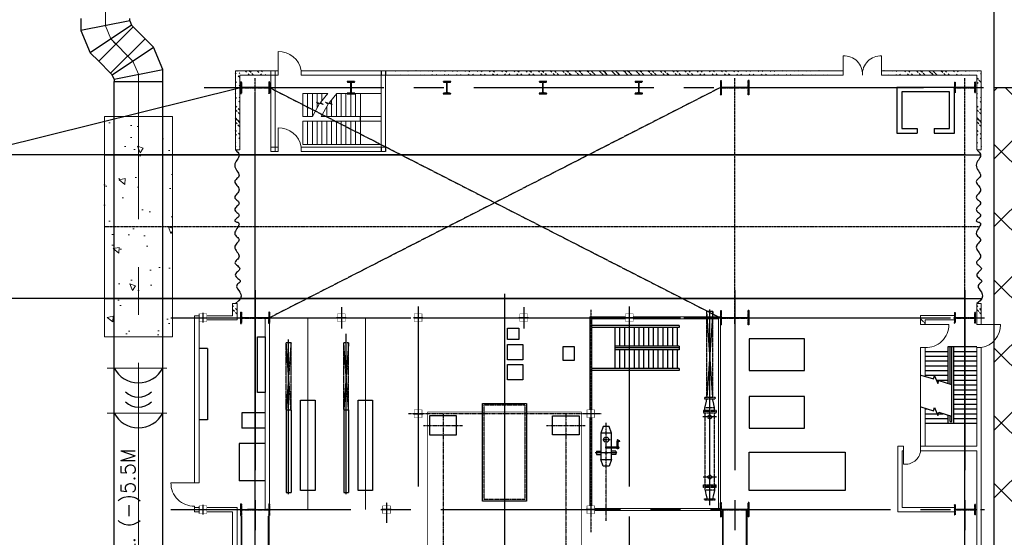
# Model space of a CAD drawing. Header units: inches. Extents: x -8998005 to 170525121, y -30058259 to 1575573.
# Tile 67 of 107: x -12266 to 39049, y 344056 to 371039. Entities that reach past the tile are written whole.
import ezdxf
from ezdxf.lldxf.tags import DXFTag

# ---------------------------------------------------------------- set-up
doc = ezdxf.new("R2010")
doc.units = ezdxf.units.IN
doc.header["$LTSCALE"] = 5
doc.header["$MEASUREMENT"] = 0
for name, pattern in [('0', [0]), ('CENTER', [2, 1.25, -0.25, 0.25, -0.25]), ('CENTER2', [1.125, 0.75, -0.125, 0.125, -0.125]), ('DASHDOT', [1, 0.5, -0.25, 0, -0.25]), ('HIDDEN', [0.375, 0.25, -0.125])]:
    doc.linetypes.add(name, pattern=pattern)
for name, color, linetype in [('0-7-COL', 2, 'CENTER'), ('Aux_col', 1, 'Continuous'), ('CANAL', 4, 'Continuous'), ('CEN', 9, 'CENTER'), ('CENTER', 8, 'Continuous'), ('CL', 2, 'CENTER2'), ('COL', 1, 'CENTER'), ('CWPIPE', 3, 'Continuous'), ('DIM', 7, 'Continuous'), ('Encasing', 36, 'Continuous'), ('EQP0', 1, 'Continuous'), ('EQUPT', 4, '0'), ('GRID', 1, 'CENTER2'), ('HATCH', 8, 'Continuous'), ('MECH_EQ', 6, 'Continuous'), ('PIPE', 1, 'Continuous'), ('REV3', 2, 'Continuous'), ('ROAD', 1, 'Continuous'), ('STR', 1, 'Continuous'), ('TCE-ME-ROAD', 244, 'Continuous'), ('Text', 6, 'Continuous'), ('TG_Col', 2, 'Continuous')]:
    doc.layers.add(name, color=color, linetype=linetype)
doc.layers.add('wall', color=11, linetype='Continuous', lineweight=18)
doc.styles.add('RS', font='Romans.shx')
tags = doc.linetypes.add('CENTRE', pattern=[1.5, 0.75, -0.25, 0.25, -0.25]).pattern_tags.tags
tags[10:11] = [DXFTag(74, 4), DXFTag(75, 0), DXFTag(340, '0'), DXFTag(46, 1.0), DXFTag(50, 0.0), DXFTag(44, 0.0), DXFTag(45, 0.0)]
tags[8:9] = [DXFTag(74, 4), DXFTag(75, 0), DXFTag(340, '0'), DXFTag(46, 1.0), DXFTag(50, 0.0), DXFTag(44, 0.0), DXFTag(45, 0.0)]
tags[6:7] = [DXFTag(74, 4), DXFTag(75, 0), DXFTag(340, '0'), DXFTag(46, 1.0), DXFTag(50, 0.0), DXFTag(44, 0.0), DXFTag(45, 0.0)]
tags[4:5] = [DXFTag(74, 4), DXFTag(75, 0), DXFTag(340, '0'), DXFTag(46, 1.0), DXFTag(50, 0.0), DXFTag(44, 0.0), DXFTag(45, 0.0)]
pattern_1 = [(45, (-684942.9, -867992), (-318.19805, 318.19805), []), (45, (-684730.76, -867992), (-318.19805, 318.19805), [])]

# ---------------------------------------------------------------- blocks, each defined once
blk = doc.blocks.new('A$C41E52089')
at = {"layer": 'COL'}
h = blk.add_hatch(dxfattribs=at)
h.set_pattern_fill('ANSI31', color=256, scale=100, style=0)
h.paths.add_polyline_path([(300, -710), (0, -710), (0, -750), (300, -750)])
h.paths.add_polyline_path([(0, -710), (-300, -710), (-300, -750), (0, -750)])
h.paths.add_polyline_path([(0, 0), (-13, 0), (-13, -710), (0, -710)])
h.paths.add_polyline_path([(0, 710), (-13, 710), (-13, 0), (0, 0)])
h.paths.add_polyline_path([(12, 0), (0, 0), (0, -710), (12, -710)])
h.paths.add_polyline_path([(12, 710), (0, 710), (0, 0), (12, 0)])
h.paths.add_polyline_path([(300, 750), (0, 750), (0, 710), (12, 710), (300, 710)])
h.paths.add_polyline_path([(0, 750), (-300, 750), (-300, 710), (0, 710)])
for p, q in [((-300, 750), (300, 750)), ((-300, 750), (-300, 710)), ((-300, 710), (300, 710)), ((-13, -710), (-13, 710)), ((12, -710), (12, 710)), ((300, 750), (300, 710)), ((-300, -710), (300, -710)), ((-300, -750), (-300, -710)), ((-300, -750), (300, -750)), ((300, -750), (300, -710))]:
    blk.add_line(p, q, dxfattribs=at)
at = {"layer": 'COL', "color": 2}
for p, q in [((0, -790), (0, 790)), ((123, 0), (-123, 0))]:
    blk.add_line(p, q, dxfattribs=at)
blk = doc.blocks.new('A$C1C927E47')
at = {"layer": 'COL'}
h = blk.add_hatch(dxfattribs=at)
h.set_pattern_fill('ANSI31', color=256, scale=100, style=0)
h.paths.add_polyline_path([(375, 750), (0, 750), (0, 700), (375, 700)])
h.paths.add_polyline_path([(0, 750), (-375, 750), (-375, 700), (0, 700)])
h.paths.add_polyline_path([(16, 0), (0, 0), (0, -700), (16, -700)])
h.paths.add_polyline_path([(16, 700), (0, 700), (0, 0), (16, 0)])
h.paths.add_polyline_path([(0, 700), (-16, 700), (-16, 0), (0, 0)])
h.paths.add_polyline_path([(0, 0), (-16, 0), (-16, -700), (0, -700)])
h.paths.add_polyline_path([(0, -700), (-375, -700), (-375, -750), (0, -750)])
h.paths.add_polyline_path([(375, -700), (0, -700), (0, -750), (375, -750)])
for p, q in [((375, 750), (-375, 750)), ((-375, 750), (-375, 700)), ((375, 700), (-375, 700)), ((-16, -700), (-16, 700)), ((16, -700), (16, 700)), ((375, 750), (375, 700)), ((-375, -700), (375, -700)), ((-375, -750), (-375, -700)), ((-375, -750), (375, -750)), ((375, -750), (375, -700))]:
    blk.add_line(p, q, dxfattribs=at)
at = {"layer": 'COL', "color": 2}
for p, q in [((0, -782), (0, 782)), ((44, 0), (-44, 0))]:
    blk.add_line(p, q, dxfattribs=at)
blk = doc.blocks.new('A$C14326149')
at = {"layer": 'COL'}
h = blk.add_hatch(dxfattribs=at)
h.set_pattern_fill('ANSI31', color=256, scale=100, style=0)
h.paths.add_polyline_path([(275, 550), (0, 550), (0, 510), (275, 510)])
h.paths.add_polyline_path([(0, 510), (0, 550), (-275, 550), (-275, 510)])
h.paths.add_polyline_path([(0, -550), (0, -510), (-275, -510), (-275, -550)])
h.paths.add_polyline_path([(0, -510), (0, -550), (275, -550), (275, -510)])
h.paths.add_polyline_path([(-16, 0), (0, 0), (0, 510), (-16, 510)])
h.paths.add_polyline_path([(0, 0), (16, 0), (16, 510), (0, 510)])
h.paths.add_polyline_path([(16, 0), (0, 0), (0, -510), (16, -510)])
h.paths.add_polyline_path([(-16, -510), (0, -510), (0, 0), (-16, 0)])
for p, q in [((275, 550), (-275, 550)), ((-275, 550), (-275, 510)), ((275, 550), (275, 510)), ((275, 510), (-275, 510)), ((-16, -510), (-16, 510)), ((16, -510), (16, 510)), ((-275, -510), (275, -510)), ((-275, -550), (-275, -510)), ((275, -550), (275, -510)), ((-275, -550), (275, -550))]:
    blk.add_line(p, q, dxfattribs=at)
at = {"layer": 'COL', "color": 2}
for p, q in [((0, -582), (0, 582)), ((44, 0), (-44, 0))]:
    blk.add_line(p, q, dxfattribs=at)
blk = doc.blocks.new('A$C5C0C65E7')
at = {"layer": 'Aux_col'}
for p, q in [((-125, 0), (125, 0)), ((0, 125), (0, -125))]:
    blk.add_line(p, q, dxfattribs=at)
at = {"layer": 'Aux_col', "const_width": 10, "flags": 128}
blk.add_lwpolyline([(-100, -100), (100, -100), (100, 100), (-100, 100)], close=True, dxfattribs=at)
blk = doc.blocks.new('A$C72AF697D')
at = {"layer": 'Aux_col', "xscale": 2, "yscale": 2, "zscale": 2}
blk.add_blockref('A$C5C0C65E7', (0, 0), dxfattribs=at)
blk = doc.blocks.new('A$C2B282DB4')
at = {"layer": 'Aux_col'}
blk.add_blockref('A$C72AF697D', (0, 0), dxfattribs=at)
blk = doc.blocks.new('DC')
at = {"layer": 'CENTER', "linetype": 'CENTRE', "ltscale": 0.5}
for p, q in [((29544, 122577), (29544, 121868)), ((32680, 122570), (32680, 121874))]:
    blk.add_line(p, q, dxfattribs=at)
at = {"layer": 'EQP0', "linetype": 'HIDDEN'}
for p, q in [((28544, 122504), (28544, 121939)), ((28544, 122504), (28613, 122504)), ((28613, 121939), (28613, 122504)), ((29066, 122472), (28613, 122369)), ((29066, 122472), (29066, 121972)), ((29205, 122472), (29066, 122472)), ((29205, 122552), (29205, 121891)), ((29205, 122552), (29274, 122552)), ((29274, 122552), (29274, 121891)), ((29274, 122552), (29343, 122552)), ((29343, 121891), (29343, 122552)), ((33081, 122472), (29343, 122472)), ((33081, 121891), (33081, 122552)), ((33150, 122552), (33081, 122552)), ((33150, 122552), (33150, 121891)), ((33219, 122552), (33150, 122552)), ((33219, 122552), (33219, 121891)), ((33219, 122472), (33358, 122472)), ((33358, 122472), (33358, 121977)), ((33358, 122472), (33811, 122369)), ((33880, 122504), (33811, 122504)), ((33811, 121939), (33811, 122504)), ((33880, 122504), (33880, 121939)), ((28544, 121939), (28613, 121939)), ((29066, 121972), (28613, 122074)), ((29205, 121972), (29066, 121972)), ((29205, 121891), (29274, 121891)), ((29274, 121891), (29343, 121891)), ((29343, 121972), (33081, 121972)), ((33150, 121891), (33081, 121891)), ((33219, 121891), (33150, 121891)), ((33219, 121972), (33358, 121972)), ((33358, 121972), (33811, 122074)), ((33880, 121939), (33811, 121939))]:
    blk.add_line(p, q, dxfattribs=at)
for centre in [(29544, 122222), (32680, 122222)]:
    blk.add_circle(centre, 100, dxfattribs=at)
blk = doc.blocks.new('A$C744626C8')
at = {"layer": 'DIM'}
blk.add_blockref('A$C2B282DB4', (0, 0), dxfattribs=at)
blk = doc.blocks.new('Single TG')
at = {"layer": 'HATCH'}
h = blk.add_hatch(dxfattribs=at)
h.set_pattern_fill('ANSI32', color=256, scale=1200, style=0)
h.set_pattern_definition([(45, (-24379.8, -135521.7), (-318.198, 318.198), []), (45, (-24167.66, -135521.7), (-318.198, 318.198), [])])
edge = h.paths.add_edge_path()
edge.add_line((350, -2080), (115, -2080))
edge.add_line((350, -2310), (-115, -2310))
h = blk.add_hatch(dxfattribs=at)
h.set_pattern_fill('ANSI32', color=256, scale=1200, style=0)
h.set_pattern_definition([(45, (-24379.8, -135521.7), (-318.198, 318.198), []), (45, (-24167.66, -135521.7), (-318.198, 318.198), [])])
edge = h.paths.add_edge_path()
edge.add_line((350, -2080), (115, -2080))
edge.add_line((350, -2310), (-115, -2310))
at = {"color": 2}
blk.add_line((50, -17500), (1250, -17500), dxfattribs=at)
at = {"color": 2, "linetype": 'CENTER'}
for p, q in [((6852, -18100), (6339, -18100)), ((6375, -18152), (6459, -18007)), ((6767, -18021), (6767, -18752)), ((10577, -18700), (5471, -18700)), ((6355, -18486), (6355, -18894)), ((5610, -21812), (5610, -19788)), ((4999, -20800), (13240, -20800)), ((5610, -28212), (5610, -26188)), ((4999, -27200), (13308, -27200))]:
    blk.add_line(p, q, dxfattribs=at)
at = {"color": 2, "linetype": 'CENTER', "ltscale": 0.5}
blk.add_line((7044, -18121), (7044, -19277), dxfattribs=at)
at = {"color": 8}
for p, q in [((-561, -23000), (561, -23000)), ((-561, -32500), (561, -32500))]:
    blk.add_line(p, q, dxfattribs=at)
at = {"color": 2, "linetype": 'CENTER', "ltscale": 2500}
blk.add_line((-1250, -24000), (40000, -24000), dxfattribs=at)
at = {"linetype": 'Continuous', "ltscale": 100}
for points in [[(4300, -30875), (9000, -30875), (9000, -31625), (4300, -31625)], [(4300, -33875), (9000, -33875), (9000, -34625), (4300, -34625)]]:
    blk.add_lwpolyline(points, close=True, dxfattribs=at)
at = {"layer": '0-7-COL', "linetype": 'CENTER2', "ltscale": 2, "const_width": 50, "flags": 128}
for points in [[(10000, -31250), (0, -31250)], [(10000, -34250), (0, -34250)]]:
    blk.add_lwpolyline(points, dxfattribs=at)
at = {"layer": 'CENTER', "linetype": 'CENTRE'}
for p, q in [((-336, -13138), (4164, -13462)), ((4164, -13138), (-336, -13462))]:
    blk.add_line(p, q, dxfattribs=at)
at = {"layer": 'CENTER', "ltscale": 0.5}
for p, q in [((9190, -32250), (840, -32250)), ((9190, -35250), (1125, -35250))]:
    blk.add_line(p, q, dxfattribs=at)
at = {"layer": 'CL', "linetype": 'CENTRE'}
blk.add_line((9770, -13300), (-431, -13300), dxfattribs=at)
at = {"layer": 'DIM', "color": 1}
for points in [[(7000, -6250), (9000, -6250), (9000, -11250), (7000, -11250)], [(2756, -11250), (2756, -8360), (1100, -8360), (1100, -11250)], [(5755, -11250), (5755, -8360), (4099, -8360), (4099, -11250)]]:
    blk.add_lwpolyline(points, close=True, dxfattribs=at)
at = {"layer": 'DIM'}
for points in [[(5110, -20100), (6110, -20100), (6110, -21500), (5110, -21500)], [(1387, -23050), (2187, -23050), (2187, -23850), (1387, -23850)], [(2437, -23050), (3237, -23050), (3237, -23850), (2437, -23850)], [(537, -23250), (1137, -23250), (1137, -23850), (537, -23850)], [(5110, -27900), (6110, -27900), (6110, -26500), (5110, -26500)]]:
    blk.add_lwpolyline(points, close=True, dxfattribs=at)
at = {"layer": 'EQP0', "linetype": 'Continuous'}
for p, q in [((6016, -18415), (5667, -18539)), ((7383, -18415), (7732, -18539)), ((5667, -18539), (5667, -18862)), ((5667, -18862), (6016, -18985)), ((7732, -18862), (7383, -18985)), ((4960, -36480), (4960, -37680)), ((5760, -36480), (5760, -37680))]:
    blk.add_line(p, q, dxfattribs=at)
at = {"layer": 'EQP0'}
for p, q in [((6362, -18088), (6398, -18026)), ((6437, -18131), (6473, -18070)), ((6718, -18130), (6438, -18130)), ((6718, -18070), (6473, -18070)), ((6737, -18149), (6737, -18700)), ((6797, -18149), (6797, -18700)), ((6960, -18195), (6960, -18415)), ((6960, -18195), (7128, -18195)), ((7128, -18195), (7128, -18415)), ((6960, -19205), (6960, -18985)), ((7128, -19205), (7128, -18985)), ((7732, -18538), (7732, -18862)), ((6960, -19205), (7128, -19205)), ((6560, -36480), (6560, -37830)), ((8500, -36480), (8500, -37830)), ((4960, -37680), (5760, -37680)), ((6560, -37830), (8500, -37830))]:
    blk.add_line(p, q, dxfattribs=at)
at = {"layer": 'EQP0', "linetype": 'ByBlock'}
for p, q in [((4800, -32125), (9100, -32125)), ((4800, -32375), (4800, -32125)), ((9100, -32375), (9100, -32125)), ((4800, -32375), (9100, -32375)), ((4800, -35125), (9100, -35125)), ((4800, -35375), (4800, -35125)), ((4800, -35375), (9100, -35375)), ((9100, -35375), (9100, -35125))]:
    blk.add_line(p, q, dxfattribs=at)
at = {"layer": 'EQP0', "color": 3}
for p, q in [((1600, -39470), (1600, -39920)), ((1600, -39470), (5321, -39470)), ((5321, -39470), (5321, -39920))]:
    blk.add_line(p, q, dxfattribs=at)
at = {"layer": 'EQP0'}
blk.add_lwpolyline([(6737, -18415), (6016, -18415), (6016, -18985), (7383, -18985), (7383, -18415), (6797, -18415)], dxfattribs=at)
blk.add_lwpolyline([(1489, -20367), (2232, -20367), (2232, -20947), (1489, -20947)], close=True, dxfattribs=at)
at = {"layer": 'EQP0', "linetype": 'Continuous', "flags": 128}
blk.add_lwpolyline([(1000, -36480), (3900, -36480), (3900, -36880), (1000, -36880)], close=True, dxfattribs=at)
at = {"layer": 'EQP0'}
for centre, radius in [((6767, -18100), 57.1), ((6355, -18700), 136)]:
    blk.add_circle(centre, radius, dxfattribs=at)
blk.add_arc((6767, -18700), 30.1, 180, 0, dxfattribs=at)
blk.add_ellipse((6400, -18109), major_axis=(37.6, -21.7), ratio=0.436618, start_param=3.141593, end_param=6.283185, dxfattribs=at)
blk.add_ellipse((6435, -18048), major_axis=(37.6, -21.7), ratio=0.436618, dxfattribs=at)
at = {"layer": 'EQUPT', "linetype": 'Continuous', "const_width": 40, "flags": 128}
blk.add_lwpolyline([(36535, -18000), (19215, -18000), (18065, -20000), (4910, -20000), (4910, -28000), (18065, -28000), (19215, -30000), (20375, -30000), (21075, -29300), (27425, -29300), (28125, -30000), (36535, -30000), (36535, -18000)], dxfattribs=at)
at = {"layer": 'GRID', "linetype": 'CENTER2', "ltscale": 2500}
for p, q in [((0, -41384), (0, 1010)), ((10000, -41384), (10000, 1010)), ((-1437, 0), (60000, 0)), ((-1437, -12000), (60000, -12000)), ((-583, -17500), (60000, -17500)), ((-583, -28500), (10100, -28500)), ((-1437, -37000), (60000, -37000))]:
    blk.add_line(p, q, dxfattribs=at)
at = {"layer": 'GRID', "linetype": 'CENTER'}
blk.add_line((5000, -18958), (5000, -29011), dxfattribs=at)
at = {"layer": 'GRID', "linetype": 'CENTER2', "ltscale": 4}
blk.add_line((-418, -19500), (11176, -19500), dxfattribs=at)
at = {"layer": 'GRID', "linetype": 'CENTER2', "ltscale": 2}
blk.add_line((9630, -30150), (10694, -30150), dxfattribs=at)
at = {"layer": 'GRID'}
for p, q in [((4800, -32125), (1300, -32125)), ((1300, -32125), (4800, -32375)), ((4800, -32125), (1300, -32375)), ((1300, -32125), (1300, -32375)), ((4800, -32375), (1300, -32375)), ((4800, -35125), (1300, -35125)), ((1300, -35125), (4800, -35375)), ((4800, -35125), (1300, -35375)), ((1300, -35125), (1300, -35375)), ((4800, -35375), (1300, -35375))]:
    blk.add_line(p, q, dxfattribs=at)
at = {"layer": 'HATCH', "linetype": 'HIDDEN'}
for p, q in [((-336, -13138), (-336, -13462)), ((4164, -13138), (-336, -13138)), ((4164, -13462), (-336, -13462))]:
    blk.add_line(p, q, dxfattribs=at)
at = {"layer": 'MECH_EQ'}
blk.add_lwpolyline([(9560, -25150), (4460, -25150), (4460, -22850), (9560, -22850)], close=True, dxfattribs=at)
at = {"layer": 'MECH_EQ', "color": 9, "linetype": 'HIDDEN'}
blk.add_lwpolyline([(9476, -25066), (4543, -25066), (4543, -22933), (9476, -22933)], close=True, dxfattribs=at)
at = {"layer": 'PIPE', "linetype": 'HIDDEN'}
blk.add_circle((7044, -18700), 44.5, dxfattribs=at)
at = {"layer": 'STR'}
for p, q in [((1500, -880), (1500, 620)), ((1500, -880), (1500, 620)), ((1750, -580), (1750, 620)), ((1750, -580), (1750, 620)), ((2000, -580), (2000, 620)), ((2000, -580), (2000, 620)), ((2250, -580), (2250, 620)), ((2250, -580), (2250, 620)), ((2500, -580), (2500, 620)), ((2500, -580), (2500, 620)), ((2750, -580), (2750, 620)), ((2750, -580), (2750, 620)), ((3000, -580), (3000, 620)), ((3000, -580), (3000, 620)), ((3250, -580), (3250, 620)), ((3250, -580), (3250, 620)), ((3500, -580), (3500, 620)), ((3500, -580), (3500, 620)), ((3750, -580), (3750, 620)), ((3750, -580), (3750, 620)), ((4000, -580), (4000, 620)), ((4000, -580), (4000, 620)), ((4250, -580), (4250, 620)), ((4250, -580), (4250, 620)), ((4500, -580), (4500, 620)), ((4500, -580), (4500, 620)), ((4750, -580), (4750, 620)), ((4750, -580), (4750, 620)), ((5000, -580), (5000, 620)), ((5000, -580), (5000, 620)), ((5250, -580), (5250, 620)), ((5250, -580), (5250, 620)), ((5500, -2080), (5500, 620)), ((5500, -2080), (5500, 620)), ((5500, -580), (1500, -580)), ((5500, -580), (1500, -580)), ((5400, -680), (1500, -680)), ((5400, -680), (1500, -680)), ((3455, -780), (1500, -780)), ((3455, -780), (1500, -780)), ((3424, -880), (1500, -880)), ((3424, -880), (1500, -880)), ((1750, -2080), (1750, -880)), ((1750, -2080), (1750, -880)), ((2000, -2080), (2000, -880)), ((2000, -2080), (2000, -880)), ((2250, -2080), (2250, -880)), ((2250, -2080), (2250, -880)), ((2500, -2080), (2500, -880)), ((2500, -2080), (2500, -880)), ((2750, -2080), (2750, -880)), ((2750, -2080), (2750, -880)), ((3000, -2080), (3000, -880)), ((3000, -2080), (3000, -880)), ((3250, -1496), (3250, -880)), ((3250, -1496), (3250, -880)), ((5500, -880), (5078, -880)), ((5500, -880), (5078, -880)), ((5400, -780), (5108, -780)), ((5400, -780), (5108, -780)), ((5250, -2080), (5250, -880)), ((5250, -2080), (5250, -880)), ((5400, -780), (5400, -680)), ((5400, -780), (5400, -680)), ((5000, -2080), (5000, -1133)), ((5000, -2080), (5000, -1133)), ((4750, -1608), (4750, -1561)), ((4750, -1608), (4750, -1561)), ((4750, -2080), (4750, -1946)), ((4750, -2080), (4750, -1946))]:
    blk.add_line(p, q, dxfattribs=at)
at = {"layer": 'STR', "color": 2}
for p, q in [((400, -14900), (400, -19450)), ((400, -14900), (500, -14900)), ((500, -14900), (500, -19450)), ((500, -15000), (1475, -15000)), ((500, -15250), (1475, -15250)), ((1475, -14900), (1675, -14900)), ((1475, -14900), (1475, -18250)), ((1575, -14900), (1575, -18250)), ((1675, -14900), (1675, -18250)), ((1675, -15000), (2650, -15000)), ((1675, -15250), (2650, -15250)), ((2650, -14900), (2750, -14900)), ((2650, -14900), (2650, -19450)), ((2750, -14900), (2750, -19450)), ((500, -15500), (1475, -15500)), ((500, -15750), (1475, -15750)), ((1675, -15500), (2650, -15500)), ((1675, -15750), (2650, -15750)), ((500, -16000), (1475, -16000)), ((500, -16250), (1475, -16250)), ((1675, -16000), (2650, -16000)), ((1675, -16250), (2650, -16250)), ((500, -16500), (1475, -16500)), ((500, -16750), (1475, -16750)), ((1675, -16500), (2650, -16500)), ((1675, -16750), (2650, -16750)), ((500, -17000), (1475, -17000)), ((500, -17250), (1475, -17250)), ((1675, -17000), (2650, -17000)), ((1675, -17250), (2650, -17250)), ((500, -17500), (1475, -17500)), ((500, -17500), (1475, -17500)), ((500, -17750), (1475, -17750)), ((1675, -17500), (2650, -17500)), ((1675, -17750), (2650, -17750)), ((500, -18000), (1475, -18000)), ((500, -18250), (2650, -18250)), ((1675, -18000), (2650, -18000))]:
    blk.add_line(p, q, dxfattribs=at)
at = {"layer": 'STR', "flags": 128}
for points in [[(2986, -2304), (3191, -1637), (3031, -1588), (3433, -1419), (3273, -1370), (3478, -703)], [(2986, -2304), (3191, -1637), (3031, -1588), (3433, -1419), (3273, -1370), (3478, -703)], [(4640, -2304), (4845, -1637), (4685, -1588), (5087, -1419), (4927, -1370), (5132, -703)], [(4640, -2304), (4845, -1637), (4685, -1588), (5087, -1419), (4927, -1370), (5132, -703)]]:
    blk.add_lwpolyline(points, dxfattribs=at)
at = {"layer": 'STR', "color": 7, "linetype": 'DASHDOT', "const_width": 100}
for points in [[(10038, -11378), (19963, -11378)], [(10038, -12622), (19963, -12622)], [(10325, -36296), (19675, -36296)], [(10325, -37704), (19675, -37704)]]:
    blk.add_lwpolyline(points, dxfattribs=at)
at = {"layer": 'wall'}
for p, q in [((350, 620), (350, 1853)), ((350, 620), (350, 1853)), ((0, 850), (350, 850)), ((0, 620), (350, 620)), ((1550, 850), (13000, 850)), ((1550, 620), (1550, 850)), ((1550, 620), (1550, 850)), ((6700, 620), (1550, 620)), ((6700, 620), (6700, -2310)), ((6700, -2080), (6700, 620)), ((6700, 620), (6700, -2310)), ((6700, -2080), (6700, 620)), ((6930, 620), (13000, 620)), ((6930, 620), (6930, -2310)), ((6930, 620), (6930, -2310)), ((-115, -550), (-115, -2310)), ((-115, -550), (-115, -2310)), ((115, -550), (115, -2080)), ((115, -550), (115, -2080)), ((350, -2310), (350, -847)), ((350, -2310), (350, -847)), ((9885, -550), (9885, -3270)), ((9885, -550), (9885, -3270)), ((10115, -550), (10115, -3500)), ((10115, -550), (10115, -3500)), ((350, -2310), (-115, -2310)), ((350, -2310), (-115, -2310)), ((350, -2080), (115, -2080)), ((350, -2080), (115, -2080)), ((3055, -2080), (1550, -2080)), ((1550, -2080), (1550, -2310)), ((3055, -2080), (1550, -2080)), ((1550, -2080), (1550, -2310)), ((6930, -2310), (1550, -2310)), ((6930, -2310), (1550, -2310)), ((6700, -2080), (4709, -2080)), ((6700, -2080), (4709, -2080)), ((6700, -3210), (6700, -3500)), ((7630, -3210), (6700, -3210)), ((6700, -3210), (6700, -3500)), ((7630, -3210), (6700, -3210)), ((6700, -3500), (10115, -3500)), ((6700, -3500), (10115, -3500)), ((6930, -3210), (6930, -3270)), ((6930, -3210), (6930, -3270)), ((6930, -3270), (9885, -3270)), ((6930, -3270), (9885, -3270)), ((-50, -17300), (-50, -12750)), ((50, -12750), (9950, -12750)), ((9950, -12750), (9950, -19300)), ((10050, -12750), (10050, -19300)), ((50, -17300), (50, -12850)), ((50, -12850), (9950, -12850)), ((-50, -17700), (-50, -19550)), ((50, -17700), (50, -19450)), ((50, -19450), (4800, -19450)), ((5200, -19450), (9800, -19450)), ((-50, -19550), (4800, -19550)), ((5200, -19550), (9800, -19550)), ((0, -36250), (9675, -36250)), ((0, -36250), (9675, -36250)), ((37, -36480), (9962, -36480)), ((37, -36480), (9962, -36480)), ((0, -37940), (100, -37940)), ((100, -37940), (100, -39516)), ((20500, -37940), (9885, -37940)), ((9885, -37940), (9885, -39516)), ((-100, -38170), (-100, -39516)), ((20500, -38170), (10115, -38170)), ((10115, -38170), (10115, -39516)), ((-200, -39920), (8600, -39920)), ((-100, -39916), (-100, -40150)), ((8600, -40150), (8600, -39920)), ((9813, -39920), (10200, -39920)), ((9885, -40150), (9885, -39916)), ((10115, -40150), (10115, -39916)), ((-100, -40150), (8600, -40150)), ((8600, -40150), (8600, -41383)), ((9813, -40150), (10115, -40150))]:
    blk.add_line(p, q, dxfattribs=at)
for centre, radius, start, end in [((378, 667), 1186, 8.8623, 91.3701), ((378, 667), 1186, 8.8623, 91.3701), ((385, -2014), 1167, 356.7354, 91.7207), ((385, -2014), 1167, 356.7354, 91.7207), ((6832, -3109), 805, 352.767, 82.983), ((6832, -3109), 805, 352.767, 82.983), ((8628, -40197), 1186, 268.6299, 2.2867)]:
    blk.add_arc(centre, radius, start, end, dxfattribs=at)
at = {"layer": 'Aux_col', "xscale": 2, "yscale": 2, "zscale": 2}
for p in [(0, -17500), (0, -23000), (0, -23000), (0, -28500), (0, -28500), (10000, -30150), (0, -32500), (0, -32500)]:
    blk.add_blockref('A$C5C0C65E7', p, dxfattribs=at)
at = {"layer": 'COL'}
for p in [(0, -37000), (0, -37000), (10000, -37000)]:
    blk.add_blockref('A$C41E52089', p, dxfattribs=at)
at = {"layer": 'DIM'}
for name, p in [('A$C14326149', (0, 0)), ('A$C14326149', (0, 0)), ('A$C14326149', (10000, 0)), ('DC', (-24380, -135522)), ('A$C2B282DB4', (5000, -19500)), ('A$C2B282DB4', (10000, -19500))]:
    blk.add_blockref(name, p, dxfattribs=at)
at = {"layer": 'DIM', "xscale": -1, "rotation": 180}
for name, p in [('A$C2B282DB4', (5000, -28500)), ('A$C744626C8', (0, -39716)), ('A$C744626C8', (10000, -39716))]:
    blk.add_blockref(name, p, dxfattribs=at)
at = {"layer": 'HATCH'}
for p in [(0, -12000), (0, -12000), (10000, -12000), (10000, -12000)]:
    blk.add_blockref('A$C1C927E47', p, dxfattribs=at)
blk = doc.blocks.new('I4')
blk.add_lwpolyline([(250, 200), (248, 200, 0.388879), (223, 177), (216, 43, -0.388879), (191, 20), (-191, 20, -0.388879), (-216, 43), (-223, 177, 0.388879), (-248, 200), (-250, 200), (-250, -200), (-248, -200, 0.388879), (-223, -177), (-216, -43, -0.388879), (-191, -20), (191, -20, -0.388879), (216, -43), (223, -177, 0.388879), (248, -200), (250, -200), (250, 200), (250, -200)], format="xyb")
blk = doc.blocks.new('Unloading Sikka')
at = {"layer": 'HATCH'}
h = blk.add_hatch(dxfattribs=at)
h.set_pattern_fill('ANSI32', color=256, scale=1200, style=0)
h.set_pattern_definition([(45, (-12654.9, -98509.54), (-318.198, 318.198), []), (45, (-12442.8, -98509.54), (-318.198, 318.198), [])])
edge = h.paths.add_edge_path()
edge.add_line((0, 37850), (3250, 37850))
edge.add_line((0, 37620), (3250, 37620))
h = blk.add_hatch(dxfattribs=at)
h.set_pattern_fill('ANSI32', color=256, scale=1200, style=0)
h.set_pattern_definition([(45, (-2e-07, 38645.8), (-318.198, 318.198), []), (45, (212.13, 38645.8), (-318.198, 318.198), [])])
edge = h.paths.add_edge_path()
edge.add_line((12000, 37850), (11250, 37850))
edge.add_line((12000, 37620), (11250, 37620))
h = blk.add_hatch(dxfattribs=at)
h.set_pattern_fill('ANSI32', color=256, scale=1200, style=0)
h.set_pattern_definition([(45, (-12654.9, -137155.36), (-318.198, 318.198), []), (45, (-12442.8, -137155.36), (-318.198, 318.198), [])])
edge = h.paths.add_edge_path()
edge.add_line((0, -796), (3250, -796))
edge.add_line((0, -1026), (3250, -1026))
h = blk.add_hatch(dxfattribs=at)
h.set_pattern_fill('ANSI32', color=256, scale=1200, style=0)
h.set_pattern_definition([(45, (-2e-10, -144.43), (-318.198, 318.198), []), (45, (212.13, -144.43), (-318.198, 318.198), [])])
edge = h.paths.add_edge_path()
edge.add_line((12000, -940), (11250, -940))
edge.add_line((12000, -1170), (11250, -1170))
at = {"layer": '0-7-COL', "linetype": 'CENTER2', "ltscale": 4}
blk.add_line((7250, -7858), (7250, 37711), dxfattribs=at)
at = {"layer": 'CEN', "ltscale": 4}
for p, q in [((0, 754), (12000, 24250)), ((0, 24250), (12000, 754))]:
    blk.add_line(p, q, dxfattribs=at)
at = {"layer": 'GRID', "linetype": 'CENTER2', "ltscale": 2500}
for p, q in [((0, -2659), (0, 38010)), ((12000, -2659), (12000, 38010))]:
    blk.add_line(p, q, dxfattribs=at)
at = {"layer": 'GRID', "linetype": 'CENTER2', "ltscale": 4}
for p, q in [((12340, 37000), (-498, 37000)), ((12340, 25000), (-498, 25000)), ((11582, 19500), (12407, 19500)), ((11582, 14000), (12407, 14000)), ((12340, 0), (-498, 0))]:
    blk.add_line(p, q, dxfattribs=at)
at = {"layer": 'PIPE'}
for points in [[(3250, 37633), (3279, 37658), (3324, 37701), (3371, 37743), (3421, 37779), (3474, 37805), (3529, 37815), (3587, 37805), (3648, 37779), (3711, 37743), (3776, 37701), (3843, 37658), (3911, 37622), (3981, 37596), (4052, 37586), (4124, 37596), (4195, 37622), (4266, 37658), (4335, 37701), (4401, 37743), (4465, 37779), (4523, 37805), (4577, 37815), (4626, 37805), (4669, 37779), (4710, 37743), (4748, 37701), (4785, 37658), (4823, 37622), (4862, 37596), (4904, 37586), (4949, 37596), (4998, 37622), (5050, 37658), (5104, 37701), (5159, 37743), (5216, 37779), (5272, 37805), (5327, 37815), (5382, 37805), (5435, 37779), (5487, 37743), (5537, 37701), (5585, 37658), (5632, 37622), (5676, 37596), (5719, 37586), (5759, 37596), (5797, 37622), (5835, 37658), (5871, 37701), (5908, 37743), (5945, 37779), (5982, 37805), (6021, 37815), (6062, 37805), (6104, 37779), (6146, 37743), (6190, 37701), (6233, 37658), (6276, 37622), (6318, 37596), (6358, 37586), (6397, 37596), (6435, 37622), (6471, 37658), (6507, 37701), (6543, 37743), (6579, 37779), (6616, 37805), (6654, 37815), (6694, 37805), (6734, 37779), (6774, 37743), (6813, 37701), (6850, 37658), (6884, 37622), (6914, 37596), (6940, 37586), (6960, 37596), (6976, 37622), (6991, 37658), (7007, 37701), (7024, 37743), (7047, 37779), (7075, 37805), (7113, 37815), (7160, 37805), (7215, 37779), (7277, 37743), (7342, 37701), (7410, 37658), (7477, 37622), (7541, 37596), (7601, 37586), (7654, 37596), (7702, 37622), (7745, 37658), (7785, 37701), (7823, 37743), (7859, 37779), (7896, 37805), (7934, 37815), (7974, 37805), (8016, 37779), (8061, 37743), (8109, 37701), (8158, 37658), (8210, 37622), (8264, 37596), (8321, 37586), (8379, 37596), (8439, 37622), (8500, 37658), (8561, 37701), (8621, 37743), (8681, 37779), (8738, 37805), (8792, 37815), (8843, 37805), (8891, 37780), (8936, 37743), (8979, 37702), (9020, 37661), (9060, 37626), (9098, 37602), (9135, 37595), (9172, 37609), (9209, 37640), (9246, 37681), (9283, 37728), (9320, 37775), (9358, 37815), (9396, 37843), (9435, 37854), (9475, 37843), (9516, 37815), (9558, 37776), (9600, 37730), (9643, 37685), (9686, 37646), (9729, 37619), (9773, 37610), (9816, 37623), (9860, 37654), (9903, 37697), (9944, 37745), (9985, 37793), (10024, 37835), (10062, 37865), (10097, 37876), (10130, 37865), (10163, 37836), (10196, 37798), (10232, 37756), (10271, 37718), (10316, 37690), (10367, 37680), (10427, 37695), (10497, 37739), (10577, 37798), (10667, 37858), (10766, 37903), (10873, 37917), (10990, 37885), (11116, 37791), (11250, 37620)], [(3250, -1013), (3279, -987), (3324, -945), (3371, -903), (3421, -866), (3474, -840), (3529, -830), (3587, -840), (3648, -866), (3711, -903), (3776, -945), (3843, -987), (3911, -1024), (3981, -1050), (4052, -1060), (4124, -1050), (4195, -1024), (4266, -987), (4335, -945), (4401, -903), (4465, -866), (4523, -840), (4577, -830), (4626, -840), (4669, -866), (4710, -903), (4748, -945), (4785, -987), (4823, -1024), (4862, -1050), (4904, -1060), (4949, -1050), (4998, -1024), (5050, -987), (5104, -945), (5159, -903), (5216, -866), (5272, -840), (5327, -830), (5382, -840), (5435, -866), (5487, -903), (5537, -945), (5585, -987), (5632, -1024), (5676, -1050), (5719, -1060), (5759, -1050), (5797, -1024), (5835, -987), (5871, -945), (5908, -903), (5945, -866), (5982, -840), (6021, -830), (6062, -840), (6104, -866), (6146, -903), (6190, -945), (6233, -987), (6276, -1024), (6318, -1050), (6358, -1060), (6397, -1050), (6435, -1024), (6471, -987), (6507, -945), (6543, -903), (6579, -866), (6616, -840), (6654, -830), (6694, -840), (6734, -866), (6774, -903), (6813, -945), (6850, -987), (6884, -1024), (6914, -1050), (6940, -1060), (6960, -1050), (6976, -1024), (6991, -987), (7007, -945), (7024, -903), (7047, -866), (7075, -840), (7113, -830), (7160, -840), (7215, -866), (7277, -903), (7342, -945), (7410, -987), (7477, -1024), (7541, -1050), (7601, -1060), (7654, -1050), (7702, -1024), (7745, -987), (7785, -945), (7823, -903), (7859, -866), (7896, -840), (7934, -830), (7974, -840), (8016, -866), (8061, -903), (8109, -945), (8158, -987), (8210, -1024), (8264, -1050), (8321, -1060), (8379, -1050), (8439, -1024), (8500, -987), (8561, -945), (8621, -903), (8681, -866), (8738, -840), (8792, -830), (8843, -840), (8891, -866), (8936, -903), (8979, -944), (9020, -985), (9060, -1020), (9098, -1044), (9135, -1050), (9172, -1037), (9209, -1006), (9246, -964), (9283, -917), (9320, -871), (9358, -831), (9396, -802), (9435, -792), (9475, -802), (9516, -831), (9558, -870), (9600, -916), (9643, -961), (9686, -1000), (9729, -1026), (9773, -1035), (9816, -1022), (9860, -992), (9903, -949), (9944, -901), (9985, -853), (10024, -811), (10062, -781), (10097, -770), (10130, -781), (10163, -809), (10196, -848), (10232, -890), (10271, -928), (10316, -956), (10367, -965), (10427, -950), (10497, -907), (10577, -848), (10667, -788), (10766, -743), (10873, -729), (10990, -761), (11116, -855), (11250, -1026)]]:
    blk.add_lwpolyline(points, dxfattribs=at)
at = {"layer": 'ROAD', "ltscale": 4}
for p, q in [((3500, -7858), (3500, 37810)), ((11000, -7858), (11000, 37878))]:
    blk.add_line(p, q, dxfattribs=at)
at = {"layer": 'wall'}
for p, q in [((0, 37850), (3250, 37850)), ((0, 37620), (3250, 37620)), ((3250, 37850), (3250, 37620)), ((12000, 37850), (11250, 37850)), ((11250, 37850), (11250, 37620)), ((12000, 37620), (11250, 37620)), ((0, -796), (3250, -796)), ((0, -1026), (3250, -1026)), ((3250, -796), (3250, -1026)), ((12000, -940), (11250, -940)), ((11250, -940), (11250, -1170)), ((11900, -1170), (11250, -1170))]:
    blk.add_line(p, q, dxfattribs=at)
at = {"layer": 'Aux_col', "xscale": 2, "yscale": 2, "zscale": 2}
for p in [(12000, 19500), (12000, 14000), (12000, 14000), (12000, 8500), (12000, 8500), (12000, 4500), (12000, 4500)]:
    blk.add_blockref('A$C5C0C65E7', p, dxfattribs=at)
at = {"layer": 'COL', "xscale": 1.299999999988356}
for p in [(0, 20000), (0, 15000), (0, 10000), (0, 5000)]:
    blk.add_blockref('I4', p, dxfattribs=at)
at = {"layer": 'COL'}
for p in [(0, 0), (12000, 0)]:
    blk.add_blockref('A$C41E52089', p, dxfattribs=at)
at = {"layer": 'DIM'}
for p in [(0, 37000), (12000, 37000), (12000, 37000)]:
    blk.add_blockref('A$C14326149', p, dxfattribs=at)
at = {"layer": 'HATCH'}
for p in [(0, 25000), (12000, 25000), (12000, 25000)]:
    blk.add_blockref('A$C1C927E47', p, dxfattribs=at)
blk = doc.blocks.new('Elevator')
at = {"layer": 'DIM'}
for p, q in [((0, 0), (0, -3000)), ((2375, 0), (0, 0)), ((2125, -250), (225, -250)), ((225, -250), (225, -2750)), ((2125, -1050), (2125, -250)), ((2375, -1050), (2375, 0)), ((2125, -1050), (2375, -1050)), ((2125, -2750), (2125, -1950)), ((2125, -1950), (2375, -1950)), ((2375, -3000), (2375, -1950)), ((0, -3000), (2375, -3000)), ((225, -2750), (2125, -2750))]:
    blk.add_line(p, q, dxfattribs=at)
blk = doc.blocks.new('Stair-Unl. Bay')
at = {"layer": 'REV3', "linetype": 'Continuous'}
for p, q in [((862563, 874796), (862793, 874796)), ((862563, 874566), (862793, 874566)), ((866544, 874796), (866774, 874796)), ((866544, 874566), (866774, 874566)), ((865202, 873481), (864952, 873481))]:
    blk.add_line(p, q, dxfattribs=at)
at = {"layer": 'wall'}
for p, q in [((863752, 874566), (863752, 872244)), ((864952, 874566), (864952, 871446)), ((865202, 874566), (865202, 870981)), ((866402, 874566), (866402, 870481)), ((866774, 870395), (866774, 874418)), ((864952, 873481), (863752, 873481)), ((866402, 873481), (865202, 873481)), ((864952, 873231), (863752, 873231)), ((864952, 872981), (863752, 872981)), ((866402, 873231), (865202, 873231)), ((866402, 872981), (865202, 872981)), ((864952, 872731), (863752, 872731)), ((864952, 872481), (863752, 872481)), ((866402, 872731), (865202, 872731)), ((866402, 872481), (865202, 872481)), ((864952, 872231), (863752, 872231)), ((864085, 871981), (864952, 871981)), ((866402, 872231), (865202, 872231)), ((866402, 871981), (865202, 871981)), ((863752, 871779), (863752, 870481)), ((863752, 871731), (863813, 871731)), ((863752, 871481), (864130, 871481)), ((864438, 871731), (864952, 871731)), ((864889, 871481), (864952, 871481)), ((866402, 871731), (865202, 871731)), ((866402, 871481), (865202, 871481)), ((863752, 871231), (864502, 871231)), ((863752, 870981), (864952, 870981)), ((864952, 870981), (864952, 870481)), ((866402, 871231), (865202, 871231)), ((866402, 870981), (865202, 870981)), ((862793, 870395), (862563, 870395)), ((863752, 870731), (864952, 870731)), ((863752, 870481), (864952, 870481)), ((866402, 870731), (865202, 870731)), ((866402, 870481), (865202, 870481)), ((866543, 870395), (866773, 870395)), ((862793, 869195), (861560, 869195)), ((866773, 869195), (865541, 869195))]:
    blk.add_line(p, q, dxfattribs=at)
for points in [[(862563, 874796), (862563, 874566), (866774, 874566), (866774, 874796)], [(866774, 868816), (866774, 869046), (862563, 869046), (862563, 868816)]]:
    blk.add_lwpolyline(points, close=True, dxfattribs=at)
for points in [[(862563, 870395), (862563, 874566)], [(862793, 870395), (862793, 874796)], [(866543, 874418), (866544, 870395)], [(866544, 870395), (866544, 874796)], [(866544, 870395), (866544, 874566)], [(866774, 870395), (866774, 874796)], [(865202, 870481), (865202, 873481)], [(866774, 872818), (866774, 870395)], [(863748, 872247), (864220, 871875), (864331, 872015), (864205, 871659), (864316, 871799), (864952, 871446)], [(863748, 871783), (864220, 871410), (864331, 871550), (864205, 871194), (864316, 871335), (864952, 870981)], [(862563, 868816), (862563, 869195)], [(862793, 868816), (862793, 869195)], [(866544, 868816), (866544, 869195)], [(866774, 868816), (866774, 869195)]]:
    blk.add_lwpolyline(points, dxfattribs=at)
for centre in [(862746, 869223), (866726, 869223)]:
    blk.add_arc(centre, 1186, 98.8623, 181.3701, dxfattribs=at)
blk = doc.blocks.new('A$C3BDE1DF4')
at = {"layer": 'HATCH'}
h = blk.add_hatch(dxfattribs=at)
h.set_pattern_fill('ANSI32', color=256, scale=1200, style=0)
h.set_pattern_definition(pattern_1)
edge = h.paths.add_edge_path()
edge.add_line((-880, 37850), (0, 37850))
edge.add_line((-650, 37620), (0, 37620))
h = blk.add_hatch(dxfattribs=at)
h.set_pattern_fill('ANSI32', color=256, scale=1200, style=0)
h.set_pattern_definition([(45, (-684942.9, -833631.4), (-318.19805, 318.19805), []), (45, (-684730.76, -833631.4), (-318.19805, 318.19805), [])])
edge = h.paths.add_edge_path()
edge.add_line((-880, 32656), (-880, 37850))
edge.add_line((-650, 32656), (-650, 37620))
h = blk.add_hatch(dxfattribs=at)
h.set_pattern_fill('ANSI32', color=256, scale=1200, style=0)
h.set_pattern_definition(pattern_1)
edge = h.paths.add_edge_path()
edge.add_line((-880, 6804), (-880, 30656))
edge.add_line((-650, 6804), (-650, 30656))
h = blk.add_hatch(dxfattribs=at)
h.set_pattern_fill('ANSI32', color=256, scale=1200, style=0)
h.set_pattern_definition(pattern_1)
edge = h.paths.add_edge_path()
edge.add_line((-880, -1031), (-880, 824))
edge.add_line((-650, -796), (-650, 824))
h = blk.add_hatch(dxfattribs=at)
h.set_pattern_fill('ANSI32', color=256, scale=1200, style=0)
h.set_pattern_definition(pattern_1)
edge = h.paths.add_edge_path()
edge.add_line((-880, -796), (0, -796))
edge.add_line((-880, -1026), (0, -1026))
at = {"layer": 'TG_Col', "color": 8}
blk.add_line((24340, 37000), (10531, 37000), dxfattribs=at)
at = {"layer": 'wall'}
for p, q in [((-880, 32656), (-880, 37850)), ((-880, 37850), (0, 37850)), ((-650, 32656), (-650, 37620)), ((-650, 37620), (0, 37620)), ((-1650, 32656), (-650, 32656)), ((-1650, 30656), (-650, 30656)), ((-880, 6574), (-880, 30656)), ((-650, 6574), (-650, 30656)), ((-880, -1026), (-880, 1054)), ((-650, -796), (-650, 1054)), ((-880, -1026), (0, -1026)), ((-650, -796), (0, -796))]:
    blk.add_line(p, q, dxfattribs=at)
for centre, start, end in [((-702, 32604), 176.8572, 273.1428), ((-702, 30708), 86.8572, 183.1428)]:
    blk.add_arc(centre, 949, start, end, dxfattribs=at)
at = {"color": 8}
for name, p in [('Unloading Sikka', (0, 0)), ('Elevator', (0, 36450)), ('Stair-Unl. Bay', (-863443, -867992))]:
    blk.add_blockref(name, p, dxfattribs=at)
at = {"layer": 'TG_Col', "color": 8}
blk.add_blockref('Single TG', (12000, 37000), dxfattribs=at)
blk = doc.blocks.new('A$C3F820AC0')
at = {"color": 3, "linetype": 'Continuous', "ltscale": 100}
blk.add_line((-125483, -30921, 96251), (-750, 12), dxfattribs=at)
blk = doc.blocks.new('BTG Road')
at = {"layer": 'TCE-ME-ROAD', "ltscale": 100}
blk.add_line((2793394, 634153), (2793394, 430769), dxfattribs=at)
at = {"layer": 'TCE-ME-ROAD'}
for p, q in [((2791917, 605519, 96251), (2713667, 605519, 96251)), ((2791917, 598019, 96251), (2713667, 598019, 96251))]:
    blk.add_line(p, q, dxfattribs=at)

msp = doc.modelspace()

# ---------------------------------------------------------------- hatches: boundary and pattern name
h = msp.add_hatch()
h.set_pattern_fill('ANSI37', scale=20000, style=0)
h.paths.add_polyline_path([(38523, 367500), (45023, 367500), (45023, 0), (38523, 0)])
at = {"layer": 'Encasing', "linetype": 'Continuous', "lineweight": 9, "ltscale": 2500}
h = msp.add_hatch(dxfattribs=at)
h.set_pattern_fill('AR-CONC', color=44, scale=500, angle=90, style=0)
h.set_pattern_definition([(140, (-1501, 2e-05), (313.76, 3586.3), [375, -4125]), (85, (-1501, 2e-05), (-3760.96, -693.757), [300, -3300]), (190.4514, (-1475, 299), (-3447.198, 2892.547), [318.7, -3505.71]), (136.1842, (-2501, 2e-05), (827.595, 5336.205), [562.5, -6187.5]), (186.6356, (-2432, 444.7), (-4870.59, 4673.31), [478.05, -5258.565]), (81.1842, (-2501, 2e-05), (-4870.59, 4673.31), [450, -4950]), (111, (-2251, 500), (2013.094, 2984.535), [375, -4125]), (56, (-2251, 500), (-3625.75, 1216.577), [300, -3300]), (161.4514, (-2083.3, 748.7), (-1612.652, 4201.113), [318.7, -3505.71]), (127.5, (-1501, 2e-05), (-1664.4693, 60.7993), [0, -3260, 0, -3350, 0, -3312.5]), (97.5, (-1501, 2e-05), (-1972.0586, 1315.348), [0, -1910, 0, -3185, 0, -1262.5]), (57.5, (-1501, -1115), (112.7744, 2669.112), [0, -1250, 0, -3900, 0, -5175]), (47.5, (-1501, -1615), (-500.525, 2915.931), [0, -1625, 0, -2590, 0, -3675])])
h.paths.add_polyline_path([(-7847, 366000), (-7847, 354500), (-4307, 354500), (-4307, 366000)])

# ---------------------------------------------------------------- linework, layer by layer
at = {"color": 141}
msp.add_lwpolyline([(38523, 367500), (45023, 367500), (45023, 0), (38523, 0)], close=True, dxfattribs=at)
at = {"layer": 'CANAL', "color": 240, "linetype": 'CENTER2', "ltscale": 7500}
msp.add_line((0, -800000), (0, 1470819), dxfattribs=at)
at = {"layer": 'CEN', "color": 44, "linetype": 'CENTER', "lineweight": 9, "ltscale": 2000}
for p, q in [((-7801, 370726, 0), (-7801, 415862, 0)), ((-7514, 370033), (-7801, 370726)), ((-7249, 369768), (-7514, 370033)), ((-7514, 370033, -55263), (-6364, 368883, -55263)), ((-6364, 368883, -55263), (-6077, 368191, -55263)), ((-6077, 320647, 0), (-6077, 368191, 0))]:
    msp.add_line(p, q, dxfattribs=at)
at = {"layer": 'CEN', "color": 44, "linetype": 'CENTER', "lineweight": 9, "ltscale": 500}
for p, q in [((-7715, 352878, 0), (-4439, 352878, 0)), ((-7715, 350532, 0), (-4439, 350532, 0))]:
    msp.add_line(p, q, dxfattribs=at)
at = {"layer": 'CWPIPE', "color": 1, "linetype": 'Continuous'}
for p, q in [((-9071, 371100), (-9071, 370473)), ((-6531, 370978), (-6531, 371100)), ((-6531, 370978), (-9071, 370473)), ((-6437, 370753), (-8591, 369314)), ((-8147, 368870), (-6351, 370666)), ((-6531, 370978), (-6437, 370753)), ((-6351, 370666), (-6437, 370753)), ((-6351, 370666, -55263), (-5731, 370046, -55263)), ((-9071, 370473), (-8591, 369314)), ((-5731, 370046, -55263), (-7527, 368250, -55263)), ((-5731, 370046, -55263), (-5287, 369603, -55263)), ((-7440, 368164, -55263), (-5287, 369603, -55263)), ((-4807, 368444, -55263), (-5287, 369603, -55263)), ((-8147, 368870), (-8591, 369314)), ((-8147, 368870), (-7527, 368250)), ((-7347, 367938, -55263), (-4807, 368444, -55263)), ((-4807, 367816, -55263), (-4807, 368444, -55263)), ((-7527, 368250, -55263), (-7440, 368164, -55263)), ((-7347, 367938, -55263), (-7440, 368164, -55263)), ((-7347, 367938, -55263), (-7347, 367816, -55263)), ((-7347, 336600, -96251), (-7347, 367816, -55263)), ((-7347, 367816, -55263), (-4807, 367816, -55263)), ((-4807, 336600, -96251), (-4807, 367816, -55263))]:
    msp.add_line(p, q, dxfattribs=at)
for centre, radius, start, end in [((-6077, 353551, 0), 1437, 207.9026, 332.0974), ((-6077, 352320, 0), 953, 225.0984, 314.9016), ((-6077, 351788, 0), 953, 225.0984, 314.9016), ((-6077, 351205, 0), 1437, 207.9026, 332.0974)]:
    msp.add_arc(centre, radius, start, end, dxfattribs=at)
at = {"layer": 'Encasing', "color": 44, "linetype": 'Continuous', "lineweight": 9, "ltscale": 2500}
for p, q in [((-4307, 366000), (-7847, 366000)), ((-7847, 366000), (-7847, 354500)), ((-4307, 366000), (-4307, 354500)), ((-4307, 354500), (-7847, 354500))]:
    msp.add_line(p, q, dxfattribs=at)

# ---------------------------------------------------------------- block references
at = {"color": 2, "linetype": 'Continuous', "ltscale": 100, "rotation": 270}
msp.add_blockref('A$C3BDE1DF4', (0, 367500), dxfattribs=at)
at = {"ltscale": 100}
msp.add_blockref('A$C3F820AC0', (0, 367500), dxfattribs=at)
at = {"layer": 'DIM'}
msp.add_blockref('BTG Road', (-2754894, -241519), dxfattribs=at)

# ---------------------------------------------------------------- texts
at = {"layer": 'Text', "lineweight": 25, "style": 'RS'}
msp.add_text('EL. (-)5.5M', height=750, rotation=90, dxfattribs=at).set_placement((-6245, 342588, 0))

doc.saveas('drawing.dxf')
